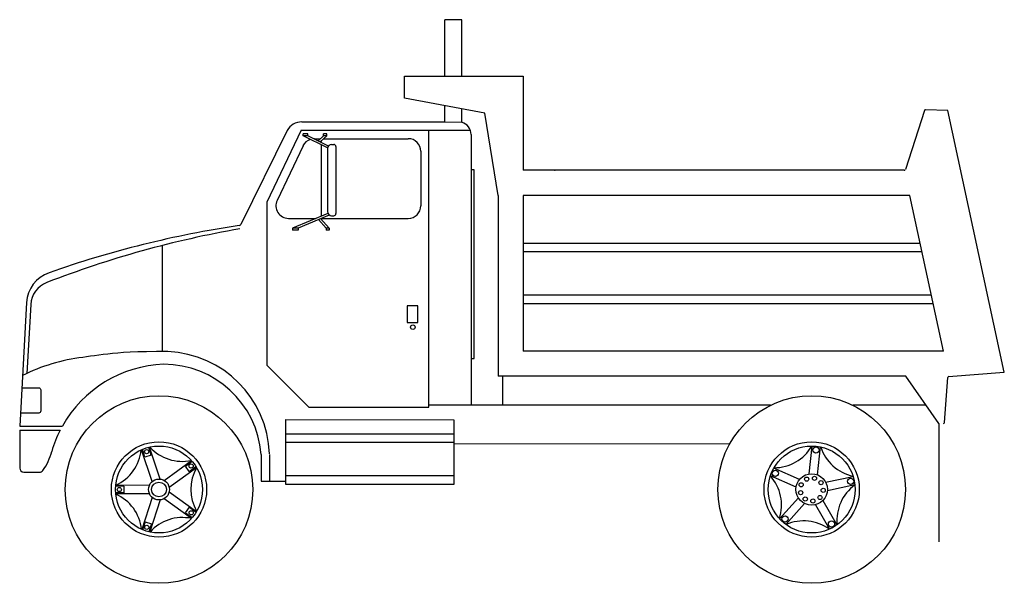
# Model space of a CAD drawing. Extents: x 5531.92 to 5537.31, y 5228.73 to 5231.81.
import ezdxf

# ---------------------------------------------------------------- set-up
doc = ezdxf.new("R2010")
doc.units = 0
doc.header["$MEASUREMENT"] = 0
doc.layers.get('0').update_dxf_attribs({"linetype": 'CONTINUOUS'})
doc.layers.add('PROP', color=7, linetype='CONTINUOUS')

# ---------------------------------------------------------------- blocks, each defined once
blk = doc.blocks.new('LATCH')
for p, q in [((2.49, 24.17), (2.49, 20.17)), ((5.02, 24.17), (2.49, 24.17)), ((5.02, 20.17), (5.02, 24.17)), ((2.49, 20.17), (5.02, 20.17))]:
    blk.add_line(p, q)
blk.add_circle((3.81, 19.08), 0.545)
blk = doc.blocks.new('CAMION3')
for p, q in [((-0.3589, 2.7778), (-0.3589, 3.0848)), ((-0.2671, 3.0848), (-0.3589, 3.0848)), ((-0.2671, 2.7778), (-0.2671, 3.0848)), ((-0.58, 2.7761), (0.0705, 2.7761)), ((-0.58, 2.655), (-0.58, 2.7761)), ((0.0705, 2.7761), (0.0705, 2.2609)), ((-0.1398, 2.5732), (-0.58, 2.655)), ((-0.3589, 2.5273), (-0.3589, 2.6157)), ((-0.2671, 2.525), (-0.2671, 2.5986)), ((2.3953, 2.5875), (2.2728, 2.5918)), ((-0.0672, 2.1232), (-0.1398, 2.5732)), ((2.2671, 2.5878), (2.1628, 2.2649)), ((2.7048, 1.1562), (2.3953, 2.5875)), ((-1.1429, 2.5255), (-0.3589, 2.5255)), ((-0.3589, 2.5255), (-0.267, 2.5232)), ((-1.223, 2.4786), (-1.4762, 1.9645)), ((-1.1465, 2.4795), (-1.3335, 2.0857)), ((-1.1465, 2.4795), (-0.2196, 2.4795)), ((-1.1346, 2.4492), (-1.1346, 2.4607)), ((-1.1089, 2.4607), (-1.1346, 2.4607)), ((-1.002, 2.3831), (-1.1346, 2.4492)), ((-1.1089, 2.4492), (-1.1346, 2.4492)), ((-1.1089, 2.4492), (-1.1089, 2.4607)), ((-0.9969, 2.3934), (-1.1089, 2.4492)), ((-1.0739, 2.4336), (-1.0397, 2.4336)), ((-1.053, 2.4213), (-1.023, 2.4492)), ((-1.042, 2.4159), (-1.0061, 2.4492)), ((-1.0061, 2.4607), (-1.023, 2.4607)), ((-1.023, 2.4492), (-1.023, 2.4607)), ((-1.0061, 2.4492), (-1.023, 2.4492)), ((-1.0213, 2.4336), (-0.56, 2.4336)), ((-1.0061, 2.4492), (-1.0061, 2.4607)), ((-0.4467, 0.964), (-0.4467, 2.4795)), ((-0.2156, 2.4566), (-0.2156, 2.2617)), ((-1.1361, 2.3943), (-1.2779, 2.0958)), ((-1.0374, 2.4187), (-1.0374, 2.4136)), ((-1.0374, 2.4007), (-1.0374, 2.0092)), ((-1.0022, 2.3792), (-1.0022, 2.0347)), ((-0.9792, 2.4021), (-0.9677, 2.4021)), ((-0.9562, 2.3906), (-0.9562, 2.0233)), ((-0.4912, 2.3647), (-0.4912, 2.0662)), ((-0.2156, 2.2617), (-0.2156, 1.2284)), ((2.1573, 2.2609), (0.0705, 2.2609)), ((-0.0672, 2.1232), (-0.0672, 1.1336)), ((0.0705, 2.1232), (0.0705, 1.2714)), ((0.2446, 2.1232), (0.0705, 2.1232)), ((2.1871, 2.1232), (0.2446, 2.1232)), ((2.3714, 1.2714), (2.1871, 2.1232)), ((-1.3335, 2.0857), (-1.3335, 1.1948)), ((-1.2156, 1.9974), (-1.066, 1.9974)), ((-0.9999, 2.0248), (-1.193, 1.9446)), ((-0.992, 2.0156), (-1.1631, 1.9446)), ((-1.0399, 1.9958), (-0.9935, 1.9446)), ((-1.036, 1.9974), (-0.56, 1.9974)), ((-0.9792, 2.0118), (-0.9677, 2.0118)), ((-1.193, 1.9446), (-1.193, 1.9332)), ((-1.1631, 1.9446), (-1.193, 1.9446)), ((-1.1631, 1.9446), (-1.1631, 1.9332)), ((-1.0511, 1.9911), (-1.009, 1.9446)), ((-1.009, 1.9446), (-1.009, 1.9332)), ((-0.9935, 1.9446), (-1.009, 1.9446)), ((-0.9935, 1.9446), (-0.9935, 1.9332)), ((-1.1631, 1.9332), (-1.193, 1.9332)), ((-0.9935, 1.9332), (-1.009, 1.9332)), ((-1.9058, 1.27), (-1.9058, 1.8501)), ((0.0705, 1.8622), (2.2436, 1.8622)), ((0.0705, 1.8163), (2.2535, 1.8163)), ((0.0705, 1.5783), (2.305, 1.5783)), ((-2.6497, 1.537), (-2.6878, 0.8606)), ((-2.6273, 1.5253), (-2.6486, 1.1487)), ((0.0705, 1.5323), (2.3149, 1.5323)), ((-2.2997, 1.2428), (-2.3212, 1.2398)), ((-2.2776, 1.2458), (-2.2997, 1.2428)), ((-2.2546, 1.2488), (-2.2776, 1.2458)), ((-2.2308, 1.2517), (-2.2546, 1.2488)), ((-2.2058, 1.2545), (-2.2308, 1.2517)), ((-2.1793, 1.2573), (-2.2058, 1.2545)), ((-2.1506, 1.26), (-2.1793, 1.2573)), ((-2.1187, 1.2624), (-2.1506, 1.26)), ((-2.0825, 1.2645), (-2.1187, 1.2624)), ((-2.0412, 1.2663), (-2.0825, 1.2645)), ((-1.9937, 1.2675), (-2.0412, 1.2663)), ((-1.9391, 1.2683), (-1.9937, 1.2675)), ((-1.8764, 1.2684), (-1.9391, 1.2683)), ((2.3714, 1.2714), (0.0705, 1.2714)), ((-2.3212, 1.2398), (-2.3422, 1.2367)), ((-1.1038, 0.9648), (-1.3335, 1.1948)), ((-0.2156, 1.2284), (-0.2156, 0.975)), ((2.1662, 1.1336), (-0.0672, 1.1336)), ((-0.0443, 1.1336), (-0.0443, 0.9749)), ((2.3454, 0.8744), (2.1662, 1.1336)), ((2.4001, 1.1324), (2.7048, 1.1562)), ((2.3775, 0.8797), (2.3949, 1.1271)), ((-0.05, 0.975), (-0.4467, 0.975)), ((1.425, 0.9749), (-0.0672, 0.9749)), ((2.2759, 0.9749), (1.8749, 0.9749)), ((-1.1038, 0.9648), (-0.4467, 0.964)), ((-1.2293, 0.5413), (-1.2293, 0.8961)), ((-1.2293, 0.8961), (-0.3107, 0.8949)), ((-0.3107, 0.8949), (-0.3107, 0.5413)), ((2.3454, 0.8744), (2.3454, 0.2277)), ((-2.6878, 0.8606), (-2.4541, 0.8606)), ((-2.6878, 0.8376), (-2.6878, 0.6309)), ((-2.6878, 0.8376), (-2.4664, 0.8376)), ((-0.3107, 0.8169), (-1.2293, 0.8169)), ((-0.3107, 0.771), (-1.2293, 0.771)), ((-0.3107, 0.7648), (1.2011, 0.7627)), ((-1.963, 0.5563), (-2.0202, 0.7313)), ((-2.0019, 0.6901), (-2.016, 0.7331)), ((-1.967, 0.7016), (-2.0019, 0.6901)), ((-1.967, 0.7016), (-1.9811, 0.7445)), ((-1.9193, 0.5706), (-1.9766, 0.7456)), ((-1.3653, 0.7056), (-1.3653, 0.5597)), ((-1.3194, 0.7056), (-1.3194, 0.5597)), ((1.6358, 0.5984), (1.6521, 0.7513)), ((1.6815, 0.5935), (1.6977, 0.7464)), ((-1.8958, 0.563), (-1.747, 0.6715)), ((-1.7805, 0.6414), (-1.744, 0.6681)), ((-2.6648, 0.608), (-2.5799, 0.608)), ((-1.8687, 0.5259), (-1.72, 0.6344)), ((-1.7589, 0.6117), (-1.7805, 0.6414)), ((-1.7589, 0.6117), (-1.7224, 0.6384)), ((1.5835, 0.5682), (1.4431, 0.6309)), ((-1.3653, 0.5597), (-1.2297, 0.5595)), ((-0.3107, 0.5873), (-1.2293, 0.5873)), ((-0.3107, 0.5413), (-1.2293, 0.5413)), ((1.5648, 0.5263), (1.4244, 0.589)), ((1.7264, 0.5531), (1.8768, 0.5849)), ((1.7359, 0.5081), (1.8863, 0.54)), ((-2.1168, 0.5314), (-2.162, 0.5313)), ((-2.1167, 0.4947), (-2.1619, 0.4946)), ((-1.9774, 0.5363), (-2.1616, 0.5359)), ((-1.9773, 0.4903), (-2.1615, 0.49)), ((-2.1168, 0.5314), (-2.1167, 0.4947)), ((-1.8687, 0.5012), (-1.7195, 0.3932)), ((-1.9628, 0.4704), (-2.0193, 0.2951)), ((-1.9191, 0.4563), (-1.9756, 0.281)), ((-1.8956, 0.464), (-1.7464, 0.356)), ((1.5773, 0.4672), (1.4743, 0.353)), ((1.6114, 0.4364), (1.5084, 0.3222)), ((1.7112, 0.453), (1.788, 0.3197)), ((-1.78, 0.386), (-1.7585, 0.4158)), ((-1.78, 0.386), (-1.7434, 0.3595)), ((-1.7585, 0.4158), (-1.7219, 0.3893)), ((1.6715, 0.43), (1.7482, 0.2968)), ((-2.0012, 0.3364), (-2.0151, 0.2933)), ((-2.0012, 0.3364), (-1.9662, 0.3251)), ((-1.9662, 0.3251), (-1.9801, 0.2821))]:
    blk.add_line(p, q)
for points in [[(-0.2157, 1.2302), (-0.1982, 1.2302), (-0.1982, 2.2634)], [(-0.1982, 2.2634), (-0.2157, 2.2634)]]:
    blk.add_lwpolyline(points)
blk.add_lwpolyline([(-2.674, 1.07), (-2.5838, 1.07, -0.414214), (-2.5723, 1.0585), (-2.5723, 0.9431, -0.414214), (-2.5838, 0.9317), (-2.6818, 0.9317)], format="xyb")
for centre, radius in [((-1.9248, 0.5134), 0.5134), ((1.6499, 0.5134), 0.5134), ((-1.9248, 0.5134), 0.2608), ((1.6499, 0.5134), 0.2608), ((-1.9248, 0.5134), 0.2379), ((-1.9925, 0.7203), 0.0114), ((1.6499, 0.5134), 0.2379), ((1.6729, 0.7298), 0.0171), ((-1.749, 0.6417), 0.0114), ((1.4512, 0.6021), 0.0171), ((1.6499, 0.5134), 0.0861), ((-1.9248, 0.5134), 0.0574), ((-1.9248, 0.5134), 0.0402), ((1.5923, 0.5392), 0.0115), ((1.6223, 0.5702), 0.0115), ((1.6653, 0.5747), 0.0115), ((1.701, 0.5505), 0.0115), ((1.8628, 0.5585), 0.0171), ((-2.1424, 0.513), 0.0114), ((1.5892, 0.4961), 0.0115), ((1.7129, 0.509), 0.0115), ((1.6146, 0.4611), 0.0115), ((1.6565, 0.4506), 0.0115), ((1.6953, 0.4695), 0.0115), ((-1.7484, 0.3859), 0.0114), ((1.5041, 0.3518), 0.0171), ((1.7586, 0.3248), 0.0171), ((-1.9916, 0.3063), 0.0114)]:
    blk.add_circle(centre, radius)
for centre, radius, start, end in [((2.2726, 2.586), 0.00574, 87.9867, 162.0884), ((-1.1429, 2.4336), 0.0918, 90, 150.6643), ((-0.2845, 2.4566), 0.0689, 360, 75.2802), ((-1.0739, 2.3647), 0.0689, 108.7586, 154.6047), ((-1.0739, 2.3647), 0.0689, 90, 92.969), ((-0.56, 2.3647), 0.0689, 360, 90), ((-0.9792, 2.3792), 0.023, 90, 180), ((-0.9677, 2.3906), 0.0115, 360, 90), ((2.1573, 2.2667), 0.00574, 270, 342.0884), ((0.2446, 2.2667), 0.00574, 213.9732, 270), ((-1.2156, 2.0662), 0.0689, 154.6047, 270), ((-0.56, 2.0662), 0.0689, 270, 360), ((-0.9792, 2.0347), 0.023, 180, 270), ((-0.9677, 2.0233), 0.0115, 270, 360), ((-0.6468, -3.657), 5.6774, 98.4888, 109.3417), ((-1.4865, 1.9696), 0.0115, 278.4888, 333.773), ((-0.5079, -3.6062), 5.6314, 99.9558, 111.1469), ((-2.4663, 1.5267), 0.1837, 109.3417, 176.7747), ((-2.4898, 1.5176), 0.1378, 111.1469, 176.7747), ((-1.9009, 0.6871), 0.5818, 2.1902, 87.5901), ((-2.2169, 0.2232), 1.0212, 97.0476, 116.4883), ((-1.8752, 0.5347), 0.6643, 92.0948, 150.6239), ((-1.8994, 0.6627), 0.5359, 4.6002, 90), ((2.4006, 1.1267), 0.00574, 94.4657, 175.9883), ((2.3718, 0.8801), 0.00574, 269.9193, 355.9883), ((-1.8752, 0.5347), 0.6643, 152.8722, 163.6201), ((-2.7884, 0.7872), 0.2835, 323.1578, 346.7153), ((-2.2585, 0.7548), 0.2379, 294.0857, 354.1461), ((-1.7983, 0.9054), 0.2379, 222.0857, 282.1461), ((1.4443, 0.8703), 0.2379, 269.9141, 329.9745), ((1.9258, 0.8192), 0.2379, 197.9141, 257.9745), ((-2.6648, 0.6309), 0.023, 180, 270), ((-2.5799, 0.6309), 0.023, 270, 323.1578), ((-1.5129, 0.5142), 0.2379, 150.0857, 210.1461), ((1.2469, 0.4282), 0.2379, 341.9141, 41.9745), ((-2.2575, 0.2706), 0.2379, 6.0857, 66.1461), ((2.026, 0.3455), 0.2379, 125.9141, 185.9745), ((-1.7967, 0.1219), 0.2379, 78.0857, 138.1461), ((1.6065, 0.1038), 0.2379, 53.9141, 113.9745)]:
    blk.add_arc(centre, radius, start, end)
at = {"xscale": 0.02296127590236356, "yscale": 0.02296127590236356, "zscale": 0.02296127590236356}
blk.add_blockref('LATCH', (-0.6222, 0.9638), dxfattribs=at)

msp = doc.modelspace()

# ---------------------------------------------------------------- block references
at = {"layer": 'PROP', "color": 7}
msp.add_blockref('CAMION3', (5534.6028, 5228.7251, -0.0045), dxfattribs=at)

doc.saveas('drawing.dxf')
